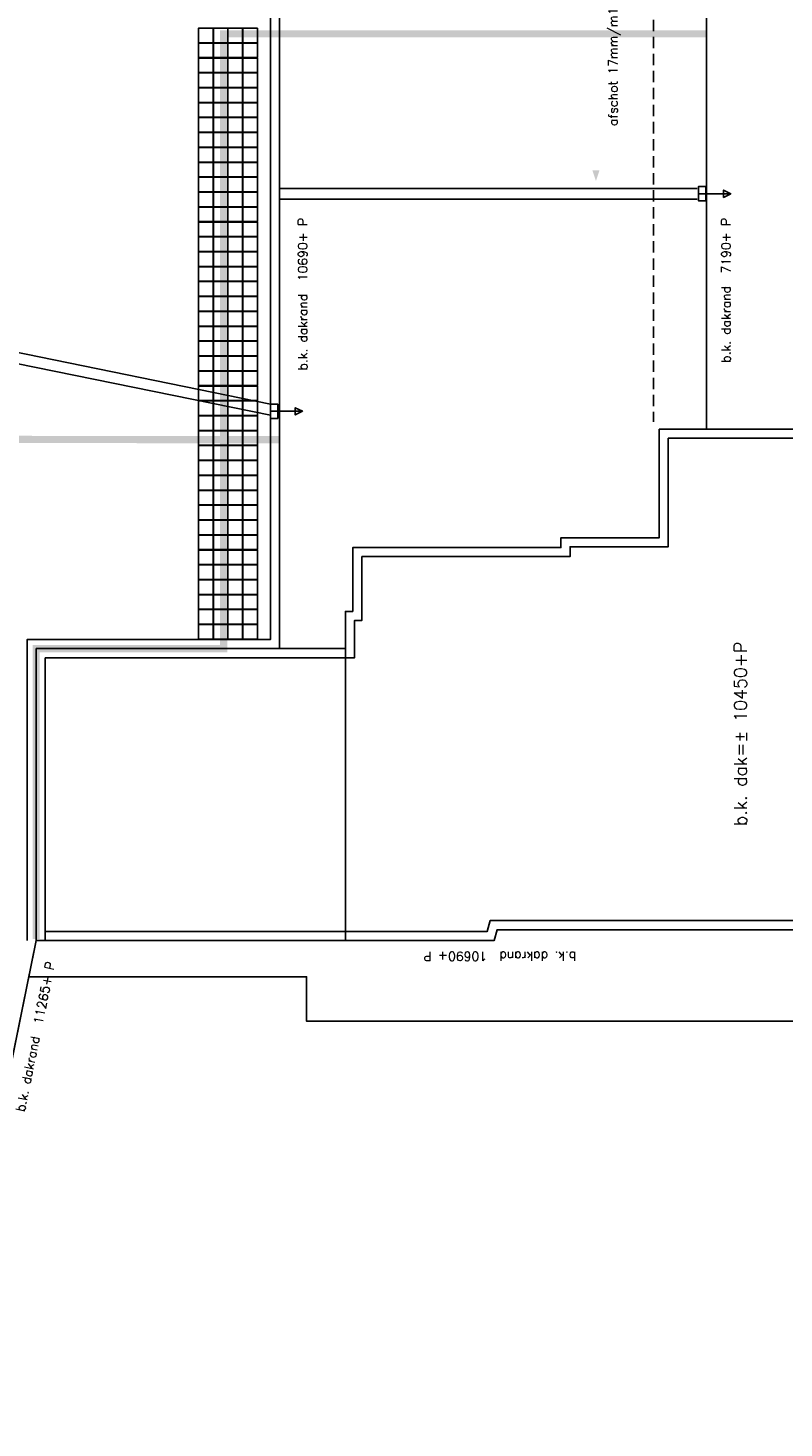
# Model space of a CAD drawing. Extents: x -101594 to 410648, y -2831 to 169921.
# Tile 3 of 31: x -71197 to -50414, y 18391 to 56890. Entities that reach past the tile are written whole.
import ezdxf
from ezdxf.enums import TextEntityAlignment as Align

# ---------------------------------------------------------------- set-up
doc = ezdxf.new("R2010")
doc.units = 0
doc.header["$LTSCALE"] = 50
doc.header["$MEASUREMENT"] = 0
doc.linetypes.add('HIDDEN', pattern=[9.375, 6.25, -3.125])
for name, color, linetype in [('A--01A1_ACEER', 1, 'CONTINUOUS'), ('A--L21--', 3, 'CONTINUOUS'), ('A--L27-A2-_DAKEN', 2, 'CONTINUOUS'), ('A--L27A010_OPPERVL-DAK2E', 1, 'CONTINUOUS'), ('A--L27A1_DAKEN', 1, 'CONTINUOUS'), ('A--L27A2_DAKEN', 2, 'CONTINUOUS'), ('A--L27A8_DAKEN', 8, 'CONTINUOUS'), ('A--L27AC1_DAKEN', 1, 'HIDDEN'), ('A--T01A-25_TEKST', 2, 'CONTINUOUS'), ('A--T01A-35_TEKST', 3, 'CONTINUOUS'), ('BETONTEGELS', 1, 'CONTINUOUS')]:
    doc.layers.add(name, color=color, linetype=linetype)
doc.styles.add('HIEMSTRA', font='romans.shx')
doc.linetypes.add('ZIGZAG', pattern='A,0.0001,-0.2,[131,ltypeshp.shx,S=0.2,R=0,X=-0.2,Y=0],-0.4,[131,ltypeshp.shx,S=0.2,R=180,X=0.2,Y=0],-0.2', length=0.8001)

msp = doc.modelspace()

# ---------------------------------------------------------------- linework, layer by layer
at = {"layer": 'A--01A1_ACEER', "color": 6}
for points in [[(-52547.5, 69668.2), (-52547.5, 46057.9), (-52547.5, 45857.9), (-53844.5, 45857.9), (-53844.5, 42872.9), (-56544.3, 42872.9), (-56544.3, 42602.9), (-62269.3, 42602.9), (-62269.3, 40847.9), (-62469.3, 40847.9), (-62469.3, 31797.9), (-70972.5, 31797.9), (-72586.5, 23874.6), (-78144.4, 25006.7), (-78936.4, 21118.6), (-78976.3, 20922.6), (-81265, 9687.3)], [(-31496.8, 35117.9), (-30334.5, 35022.5), (-30334.5, 30797.9), (-47699.3, 30797.9), (-47699.3, 29577.9), (-63539.3, 29577.9), (-63539.3, 30797.9), (-71026.2, 30797.9), (-71176.2, 30797.9), (-70972.5, 31797.9), (-58379.5, 31797.9), (-58299.5, 32092.9), (-31496.8, 32092.9), (-31496.8, 35117.9)]]:
    msp.add_lwpolyline(points, dxfattribs=at)
at = {"layer": 'A--01A1_ACEER', "linetype": 'ZIGZAG', "const_width": 200}
for points in [[(-70972.5, 31835), (-70972.5, 39822.2), (-65819.6, 39822.2), (-65819.6, 56729.2), (-52547.5, 56729.2)], [(-64280.5, 45570.7), (-77150.7, 45578.1), (-83244.5, 46819.4)]]:
    msp.add_lwpolyline(points, dxfattribs=at)
at = {"layer": 'A--L21--'}
msp.add_lwpolyline([(-64280.5, 63963.8), (-64280.5, 39822.2), (-70972.5, 39822.2), (-70972.5, 31797.9), (-72462.3, 24484.2, -0.0117907), (-72603.1, 23877.9, -0.0117907)], format="xyb", dxfattribs=at)
at = {"layer": 'A--L27-A2-_DAKEN'}
for p, q in [((-52763.7, 52332.8), (-51883.7, 52332.8)), ((-64530.5, 46348.6), (-63650.5, 46348.6))]:
    msp.add_line(p, q, dxfattribs=at)
for points in [[(-52563.7, 52132.8), (-52563.7, 52532.8), (-52763.7, 52532.8), (-52763.7, 52132.8)], [(-51873.4, 52332.8), (-51873.4, 52332.8), (-52073.4, 52432.8), (-52073.4, 52232.8)], [(-64330.5, 46148.6), (-64330.5, 46548.6), (-64530.5, 46548.6), (-64530.5, 46148.6)], [(-63650.5, 46348.6), (-63650.5, 46348.6), (-63850.5, 46448.6), (-63850.5, 46248.6)]]:
    msp.add_lwpolyline(points, close=True, dxfattribs=at)
at = {"layer": 'A--L27A010_OPPERVL-DAK2E'}
for points in [[(-62469.3, 31797.9), (-58379.5, 31797.9), (-58299.5, 32092.9), (-31496.8, 32092.9), (-31496.8, 38142.9), (-33839.3, 38142.9), (-33839.3, 39732.9), (-33649.3, 39732.9), (-33649.3, 44242.9), (-34089.3, 44242.9), (-34089.3, 44022.9), (-36809.3, 44022.9), (-36809.3, 45857.9), (-53844.5, 45857.9), (-53844.5, 42872.9), (-56544.3, 42872.9), (-56544.3, 42602.9), (-62269.3, 42602.9), (-62269.3, 40847.9), (-62469.3, 40847.9), (-62469.3, 31797.9)], [(-62469.3, 39822.2), (-64280.5, 39822.2), (-64280.5, 39822.2), (-70972.5, 39822.2), (-70972.5, 31797.9), (-62469.3, 31797.9)]]:
    msp.add_lwpolyline(points, dxfattribs=at)
at = {"layer": 'A--L27A1_DAKEN'}
for p, q in [((-64280.5, 52479.1), (-52797.5, 52479.1)), ((-64280.5, 52179.1), (-52797.5, 52179.1)), ((-82305.7, 50169.4), (-64530.5, 46548.6)), ((-82365.6, 49875.4), (-64530.5, 46242.4)), ((-64280.5, 39572.2), (-70722.5, 39572.2)), ((-70722.5, 39572.2), (-70722.5, 31797.9))]:
    msp.add_line(p, q, dxfattribs=at)
msp.add_lwpolyline([(-64530.5, 63895.6), (-64530.5, 40072.2), (-71222.5, 40072.2), (-71222.5, 31797.9)], dxfattribs=at)
msp.add_lwpolyline([(-55583.4, 57629.1, 0, 0, 0), (-55583.4, 52679.1, 0, 200, 0), (-55583.4, 52979.1, 0, 0, 0)], format="xyseb", dxfattribs=at)
at = {"layer": 'A--L27A2_DAKEN'}
msp.add_line((-52547.5, 88237.1), (-52547.5, 46057.9), dxfattribs=at)
at = {"layer": 'A--L27A8_DAKEN'}
for points in [[(-64280.5, 39822.2), (-62469.3, 39822.2), (-62469.3, 40847.9), (-62269.3, 40847.9), (-62269.3, 42602.9), (-56544.3, 42602.9), (-56544.3, 42872.9), (-56544.3, 42872.9), (-53844.5, 42872.9), (-53844.5, 45857.9), (-36809.3, 45857.9), (-36809.3, 44022.9), (-34089.3, 44022.9), (-34089.3, 44242.9), (-33649.3, 44242.9), (-33649.3, 39732.9), (-33839.3, 39732.9), (-33839.3, 38142.9), (-31496.8, 38142.9), (-31496.8, 32092.9), (-58299.5, 32092.9), (-58379.5, 31797.9), (-70972.5, 31797.9)], [(-64280.5, 39572.2), (-62219.3, 39572.2), (-62219.3, 40597.9), (-62019.3, 40597.9), (-62019.3, 42352.9), (-56294.3, 42352.9), (-56294.3, 42622.9), (-53594.5, 42622.9), (-53594.5, 45607.9), (-37059.3, 45607.9), (-37059.3, 43772.9), (-33899.3, 43772.9), (-33899.3, 39982.9), (-34089.3, 39982.9), (-34089.3, 37892.9), (-31746.8, 37892.9), (-31746.8, 32342.9), (-58490.8, 32342.9), (-58570.8, 32047.9), (-70722.5, 32047.9)], [(-47699.3, 32092.9), (-47699.3, 29577.9), (-63539.3, 29577.9), (-63539.3, 30797.9)], [(-63539.3, 30797.9), (-71026.2, 30797.9)]]:
    msp.add_lwpolyline(points, dxfattribs=at)
at = {"layer": 'A--L27AC1_DAKEN'}
msp.add_line((-53997.5, 81492.8), (-53997.5, 46057.9), dxfattribs=at)
at = {"layer": 'BETONTEGELS'}
for points in [[(-66111, 56884.5), (-66511, 56884.5), (-66511, 56484.5), (-66111, 56484.5)], [(-65701, 56884.5), (-66101, 56884.5), (-66101, 56484.5), (-65701, 56484.5)], [(-65301, 56884.5), (-65701, 56884.5), (-65701, 56484.5), (-65301, 56484.5)], [(-64891, 56884.5), (-65291, 56884.5), (-65291, 56484.5), (-64891, 56484.5)], [(-66111, 56474.5), (-66511, 56474.5), (-66511, 56074.5), (-66111, 56074.5)], [(-65701, 56474.5), (-66101, 56474.5), (-66101, 56074.5), (-65701, 56074.5)], [(-65301, 56474.5), (-65701, 56474.5), (-65701, 56074.5), (-65301, 56074.5)], [(-64891, 56474.5), (-65291, 56474.5), (-65291, 56074.5), (-64891, 56074.5)], [(-66111, 56064.5), (-66511, 56064.5), (-66511, 55664.5), (-66111, 55664.5)], [(-65701, 56064.5), (-66101, 56064.5), (-66101, 55664.5), (-65701, 55664.5)], [(-65301, 56064.5), (-65701, 56064.5), (-65701, 55664.5), (-65301, 55664.5)], [(-64891, 56064.5), (-65291, 56064.5), (-65291, 55664.5), (-64891, 55664.5)], [(-66111, 55654.5), (-66511, 55654.5), (-66511, 55254.5), (-66111, 55254.5)], [(-65701, 55654.5), (-66101, 55654.5), (-66101, 55254.5), (-65701, 55254.5)], [(-65301, 55654.5), (-65701, 55654.5), (-65701, 55254.5), (-65301, 55254.5)], [(-64891, 55654.5), (-65291, 55654.5), (-65291, 55254.5), (-64891, 55254.5)], [(-66111, 55244.5), (-66511, 55244.5), (-66511, 54844.5), (-66111, 54844.5)], [(-65701, 55244.5), (-66101, 55244.5), (-66101, 54844.5), (-65701, 54844.5)], [(-65301, 55244.5), (-65701, 55244.5), (-65701, 54844.5), (-65301, 54844.5)], [(-64891, 55244.5), (-65291, 55244.5), (-65291, 54844.5), (-64891, 54844.5)], [(-66111, 54834.5), (-66511, 54834.5), (-66511, 54434.5), (-66111, 54434.5)], [(-65701, 54834.5), (-66101, 54834.5), (-66101, 54434.5), (-65701, 54434.5)], [(-65301, 54834.5), (-65701, 54834.5), (-65701, 54434.5), (-65301, 54434.5)], [(-64891, 54834.5), (-65291, 54834.5), (-65291, 54434.5), (-64891, 54434.5)], [(-66111, 54424.5), (-66511, 54424.5), (-66511, 54024.5), (-66111, 54024.5)], [(-65701, 54424.5), (-66101, 54424.5), (-66101, 54024.5), (-65701, 54024.5)], [(-65301, 54424.5), (-65701, 54424.5), (-65701, 54024.5), (-65301, 54024.5)], [(-64891, 54424.5), (-65291, 54424.5), (-65291, 54024.5), (-64891, 54024.5)], [(-66111, 54014.5), (-66511, 54014.5), (-66511, 53614.5), (-66111, 53614.5)], [(-65701, 54014.5), (-66101, 54014.5), (-66101, 53614.5), (-65701, 53614.5)], [(-65301, 54014.5), (-65701, 54014.5), (-65701, 53614.5), (-65301, 53614.5)], [(-64891, 54014.5), (-65291, 54014.5), (-65291, 53614.5), (-64891, 53614.5)], [(-66111, 53604.5), (-66511, 53604.5), (-66511, 53204.5), (-66111, 53204.5)], [(-65701, 53604.5), (-66101, 53604.5), (-66101, 53204.5), (-65701, 53204.5)], [(-65301, 53604.5), (-65701, 53604.5), (-65701, 53204.5), (-65301, 53204.5)], [(-64891, 53604.5), (-65291, 53604.5), (-65291, 53204.5), (-64891, 53204.5)], [(-66111, 53194.5), (-66511, 53194.5), (-66511, 52794.5), (-66111, 52794.5)], [(-65701, 53194.5), (-66101, 53194.5), (-66101, 52794.5), (-65701, 52794.5)], [(-65301, 53194.5), (-65701, 53194.5), (-65701, 52794.5), (-65301, 52794.5)], [(-64891, 53194.5), (-65291, 53194.5), (-65291, 52794.5), (-64891, 52794.5)], [(-66111, 52784.5), (-66511, 52784.5), (-66511, 52384.5), (-66111, 52384.5)], [(-65701, 52784.5), (-66101, 52784.5), (-66101, 52384.5), (-65701, 52384.5)], [(-65301, 52784.5), (-65701, 52784.5), (-65701, 52384.5), (-65301, 52384.5)], [(-64891, 52784.5), (-65291, 52784.5), (-65291, 52384.5), (-64891, 52384.5)], [(-66111, 52374.5), (-66511, 52374.5), (-66511, 51974.5), (-66111, 51974.5)], [(-65701, 52374.5), (-66101, 52374.5), (-66101, 51974.5), (-65701, 51974.5)], [(-65301, 52374.5), (-65701, 52374.5), (-65701, 51974.5), (-65301, 51974.5)], [(-64891, 52374.5), (-65291, 52374.5), (-65291, 51974.5), (-64891, 51974.5)], [(-66111, 51964.5), (-66511, 51964.5), (-66511, 51564.5), (-66111, 51564.5)], [(-65701, 51964.5), (-66101, 51964.5), (-66101, 51564.5), (-65701, 51564.5)], [(-65301, 51964.5), (-65701, 51964.5), (-65701, 51564.5), (-65301, 51564.5)], [(-64891, 51964.5), (-65291, 51964.5), (-65291, 51564.5), (-64891, 51564.5)], [(-66111, 51554.5), (-66511, 51554.5), (-66511, 51154.5), (-66111, 51154.5)], [(-65701, 51554.5), (-66101, 51554.5), (-66101, 51154.5), (-65701, 51154.5)], [(-65301, 51554.5), (-65701, 51554.5), (-65701, 51154.5), (-65301, 51154.5)], [(-64891, 51554.5), (-65291, 51554.5), (-65291, 51154.5), (-64891, 51154.5)], [(-66111, 51144.5), (-66511, 51144.5), (-66511, 50744.5), (-66111, 50744.5)], [(-65701, 51144.5), (-66101, 51144.5), (-66101, 50744.5), (-65701, 50744.5)], [(-65301, 51144.5), (-65701, 51144.5), (-65701, 50744.5), (-65301, 50744.5)], [(-64891, 51144.5), (-65291, 51144.5), (-65291, 50744.5), (-64891, 50744.5)], [(-66111, 50734.5), (-66511, 50734.5), (-66511, 50334.5), (-66111, 50334.5)], [(-65701, 50734.5), (-66101, 50734.5), (-66101, 50334.5), (-65701, 50334.5)], [(-65301, 50734.5), (-65701, 50734.5), (-65701, 50334.5), (-65301, 50334.5)], [(-64891, 50734.5), (-65291, 50734.5), (-65291, 50334.5), (-64891, 50334.5)], [(-66111, 50324.5), (-66511, 50324.5), (-66511, 49924.5), (-66111, 49924.5)], [(-65701, 50324.5), (-66101, 50324.5), (-66101, 49924.5), (-65701, 49924.5)], [(-65301, 50324.5), (-65701, 50324.5), (-65701, 49924.5), (-65301, 49924.5)], [(-64891, 50324.5), (-65291, 50324.5), (-65291, 49924.5), (-64891, 49924.5)], [(-66111, 49914.5), (-66511, 49914.5), (-66511, 49514.5), (-66111, 49514.5)], [(-65701, 49914.5), (-66101, 49914.5), (-66101, 49514.5), (-65701, 49514.5)], [(-65301, 49914.5), (-65701, 49914.5), (-65701, 49514.5), (-65301, 49514.5)], [(-64891, 49914.5), (-65291, 49914.5), (-65291, 49514.5), (-64891, 49514.5)], [(-66111, 49504.5), (-66511, 49504.5), (-66511, 49104.5), (-66111, 49104.5)], [(-65701, 49504.5), (-66101, 49504.5), (-66101, 49104.5), (-65701, 49104.5)], [(-65301, 49504.5), (-65701, 49504.5), (-65701, 49104.5), (-65301, 49104.5)], [(-64891, 49504.5), (-65291, 49504.5), (-65291, 49104.5), (-64891, 49104.5)], [(-66111, 49094.5), (-66511, 49094.5), (-66511, 48694.5), (-66111, 48694.5)], [(-65701, 49094.5), (-66101, 49094.5), (-66101, 48694.5), (-65701, 48694.5)], [(-65301, 49094.5), (-65701, 49094.5), (-65701, 48694.5), (-65301, 48694.5)], [(-64891, 49094.5), (-65291, 49094.5), (-65291, 48694.5), (-64891, 48694.5)], [(-66111, 48684.5), (-66511, 48684.5), (-66511, 48284.5), (-66111, 48284.5)], [(-65701, 48684.5), (-66101, 48684.5), (-66101, 48284.5), (-65701, 48284.5)], [(-65301, 48684.5), (-65701, 48684.5), (-65701, 48284.5), (-65301, 48284.5)], [(-64891, 48684.5), (-65291, 48684.5), (-65291, 48284.5), (-64891, 48284.5)], [(-66111, 48274.5), (-66511, 48274.5), (-66511, 47874.5), (-66111, 47874.5)], [(-65701, 48274.5), (-66101, 48274.5), (-66101, 47874.5), (-65701, 47874.5)], [(-65301, 48274.5), (-65701, 48274.5), (-65701, 47874.5), (-65301, 47874.5)], [(-64891, 48274.5), (-65291, 48274.5), (-65291, 47874.5), (-64891, 47874.5)], [(-66111, 47864.5), (-66511, 47864.5), (-66511, 47464.5), (-66111, 47464.5)], [(-65701, 47864.5), (-66101, 47864.5), (-66101, 47464.5), (-65701, 47464.5)], [(-65301, 47864.5), (-65701, 47864.5), (-65701, 47464.5), (-65301, 47464.5)], [(-64891, 47864.5), (-65291, 47864.5), (-65291, 47464.5), (-64891, 47464.5)], [(-66111, 47454.5), (-66511, 47454.5), (-66511, 47054.5), (-66111, 47054.5)], [(-65701, 47454.5), (-66101, 47454.5), (-66101, 47054.5), (-65701, 47054.5)], [(-65301, 47454.5), (-65701, 47454.5), (-65701, 47054.5), (-65301, 47054.5)], [(-64891, 47454.5), (-65291, 47454.5), (-65291, 47054.5), (-64891, 47054.5)], [(-66111, 47044.5), (-66511, 47044.5), (-66511, 46644.5), (-66111, 46644.5)], [(-65701, 47044.5), (-66101, 47044.5), (-66101, 46644.5), (-65701, 46644.5)], [(-65301, 47044.5), (-65701, 47044.5), (-65701, 46644.5), (-65301, 46644.5)], [(-64891, 47044.5), (-65291, 47044.5), (-65291, 46644.5), (-64891, 46644.5)], [(-66111, 46634.5), (-66511, 46634.5), (-66511, 46234.5), (-66111, 46234.5)], [(-65701, 46634.5), (-66101, 46634.5), (-66101, 46234.5), (-65701, 46234.5)], [(-65301, 46634.5), (-65701, 46634.5), (-65701, 46234.5), (-65301, 46234.5)], [(-64891, 46634.5), (-65291, 46634.5), (-65291, 46234.5), (-64891, 46234.5)], [(-66111, 46224.5), (-66511, 46224.5), (-66511, 45824.5), (-66111, 45824.5)], [(-65701, 46224.5), (-66101, 46224.5), (-66101, 45824.5), (-65701, 45824.5)], [(-65301, 46224.5), (-65701, 46224.5), (-65701, 45824.5), (-65301, 45824.5)], [(-64891, 46224.5), (-65291, 46224.5), (-65291, 45824.5), (-64891, 45824.5)], [(-66111, 45814.5), (-66511, 45814.5), (-66511, 45414.5), (-66111, 45414.5)], [(-65701, 45814.5), (-66101, 45814.5), (-66101, 45414.5), (-65701, 45414.5)], [(-65301, 45814.5), (-65701, 45814.5), (-65701, 45414.5), (-65301, 45414.5)], [(-64891, 45814.5), (-65291, 45814.5), (-65291, 45414.5), (-64891, 45414.5)], [(-66111, 45404.5), (-66511, 45404.5), (-66511, 45004.5), (-66111, 45004.5)], [(-65701, 45404.5), (-66101, 45404.5), (-66101, 45004.5), (-65701, 45004.5)], [(-65301, 45404.5), (-65701, 45404.5), (-65701, 45004.5), (-65301, 45004.5)], [(-64891, 45404.5), (-65291, 45404.5), (-65291, 45004.5), (-64891, 45004.5)], [(-66111, 44994.5), (-66511, 44994.5), (-66511, 44594.5), (-66111, 44594.5)], [(-65701, 44994.5), (-66101, 44994.5), (-66101, 44594.5), (-65701, 44594.5)], [(-65301, 44994.5), (-65701, 44994.5), (-65701, 44594.5), (-65301, 44594.5)], [(-64891, 44994.5), (-65291, 44994.5), (-65291, 44594.5), (-64891, 44594.5)], [(-66111, 44584.5), (-66511, 44584.5), (-66511, 44184.5), (-66111, 44184.5)], [(-65701, 44584.5), (-66101, 44584.5), (-66101, 44184.5), (-65701, 44184.5)], [(-65301, 44584.5), (-65701, 44584.5), (-65701, 44184.5), (-65301, 44184.5)], [(-64891, 44584.5), (-65291, 44584.5), (-65291, 44184.5), (-64891, 44184.5)], [(-66111, 44174.5), (-66511, 44174.5), (-66511, 43774.5), (-66111, 43774.5)], [(-65701, 44174.5), (-66101, 44174.5), (-66101, 43774.5), (-65701, 43774.5)], [(-65301, 44174.5), (-65701, 44174.5), (-65701, 43774.5), (-65301, 43774.5)], [(-64891, 44174.5), (-65291, 44174.5), (-65291, 43774.5), (-64891, 43774.5)], [(-66111, 43764.5), (-66511, 43764.5), (-66511, 43364.5), (-66111, 43364.5)], [(-65701, 43764.5), (-66101, 43764.5), (-66101, 43364.5), (-65701, 43364.5)], [(-65301, 43764.5), (-65701, 43764.5), (-65701, 43364.5), (-65301, 43364.5)], [(-64891, 43764.5), (-65291, 43764.5), (-65291, 43364.5), (-64891, 43364.5)], [(-66111, 43354.5), (-66511, 43354.5), (-66511, 42954.5), (-66111, 42954.5)], [(-65701, 43354.5), (-66101, 43354.5), (-66101, 42954.5), (-65701, 42954.5)], [(-65301, 43354.5), (-65701, 43354.5), (-65701, 42954.5), (-65301, 42954.5)], [(-64891, 43354.5), (-65291, 43354.5), (-65291, 42954.5), (-64891, 42954.5)], [(-66111, 42944.5), (-66511, 42944.5), (-66511, 42544.5), (-66111, 42544.5)], [(-65701, 42944.5), (-66101, 42944.5), (-66101, 42544.5), (-65701, 42544.5)], [(-65301, 42944.5), (-65701, 42944.5), (-65701, 42544.5), (-65301, 42544.5)], [(-64891, 42944.5), (-65291, 42944.5), (-65291, 42544.5), (-64891, 42544.5)], [(-66111, 42534.5), (-66511, 42534.5), (-66511, 42134.5), (-66111, 42134.5)], [(-65701, 42534.5), (-66101, 42534.5), (-66101, 42134.5), (-65701, 42134.5)], [(-65301, 42534.5), (-65701, 42534.5), (-65701, 42134.5), (-65301, 42134.5)], [(-64891, 42534.5), (-65291, 42534.5), (-65291, 42134.5), (-64891, 42134.5)], [(-66111, 42124.5), (-66511, 42124.5), (-66511, 41724.5), (-66111, 41724.5)], [(-65701, 42124.5), (-66101, 42124.5), (-66101, 41724.5), (-65701, 41724.5)], [(-65301, 42124.5), (-65701, 42124.5), (-65701, 41724.5), (-65301, 41724.5)], [(-64891, 42124.5), (-65291, 42124.5), (-65291, 41724.5), (-64891, 41724.5)], [(-66111, 41714.5), (-66511, 41714.5), (-66511, 41314.5), (-66111, 41314.5)], [(-65701, 41714.5), (-66101, 41714.5), (-66101, 41314.5), (-65701, 41314.5)], [(-65301, 41714.5), (-65701, 41714.5), (-65701, 41314.5), (-65301, 41314.5)], [(-64891, 41714.5), (-65291, 41714.5), (-65291, 41314.5), (-64891, 41314.5)], [(-66111, 41304.5), (-66511, 41304.5), (-66511, 40904.5), (-66111, 40904.5)], [(-65701, 41304.5), (-66101, 41304.5), (-66101, 40904.5), (-65701, 40904.5)], [(-65301, 41304.5), (-65701, 41304.5), (-65701, 40904.5), (-65301, 40904.5)], [(-64891, 41304.5), (-65291, 41304.5), (-65291, 40904.5), (-64891, 40904.5)], [(-66111, 40894.5), (-66511, 40894.5), (-66511, 40494.5), (-66111, 40494.5)], [(-65701, 40894.5), (-66101, 40894.5), (-66101, 40494.5), (-65701, 40494.5)], [(-65301, 40894.5), (-65701, 40894.5), (-65701, 40494.5), (-65301, 40494.5)], [(-64891, 40894.5), (-65291, 40894.5), (-65291, 40494.5), (-64891, 40494.5)], [(-66111, 40484.5), (-66511, 40484.5), (-66511, 40084.5), (-66111, 40084.5)], [(-65701, 40484.5), (-66101, 40484.5), (-66101, 40084.5), (-65701, 40084.5)], [(-65301, 40484.5), (-65701, 40484.5), (-65701, 40084.5), (-65301, 40084.5)], [(-64891, 40484.5), (-65291, 40484.5), (-65291, 40084.5), (-64891, 40084.5)]]:
    msp.add_lwpolyline(points, close=True, dxfattribs=at)

# ---------------------------------------------------------------- texts
at = {"layer": 'A--T01A-25_TEKST', "style": 'HIEMSTRA'}
for s, rotation, p in [('afschot 17mm/m1', 90, (-54990.5, 57454.2)), ('b.k. dakrand  10690+ P', 90, (-63518, 51672.2)), ('b.k. dakrand  7190+ P', 90, (-51885.4, 51672.2)), ('b.k. dakrand  11265+ P', 78.4863, (-70452.3, 31190.5)), ('b.k. dakrand  10690+ P', 180, (-60323.9, 31487.7))]:
    msp.add_text(s, height=250, rotation=rotation, dxfattribs=at).set_placement(p, align=Align.RIGHT)
at = {"layer": 'A--T01A-35_TEKST', "style": 'HIEMSTRA'}
msp.add_text('b.k. dak=%%P 10450+P', height=350, rotation=90, dxfattribs=at).set_placement((-51435.9, 34946.2))

doc.saveas('drawing.dxf')
